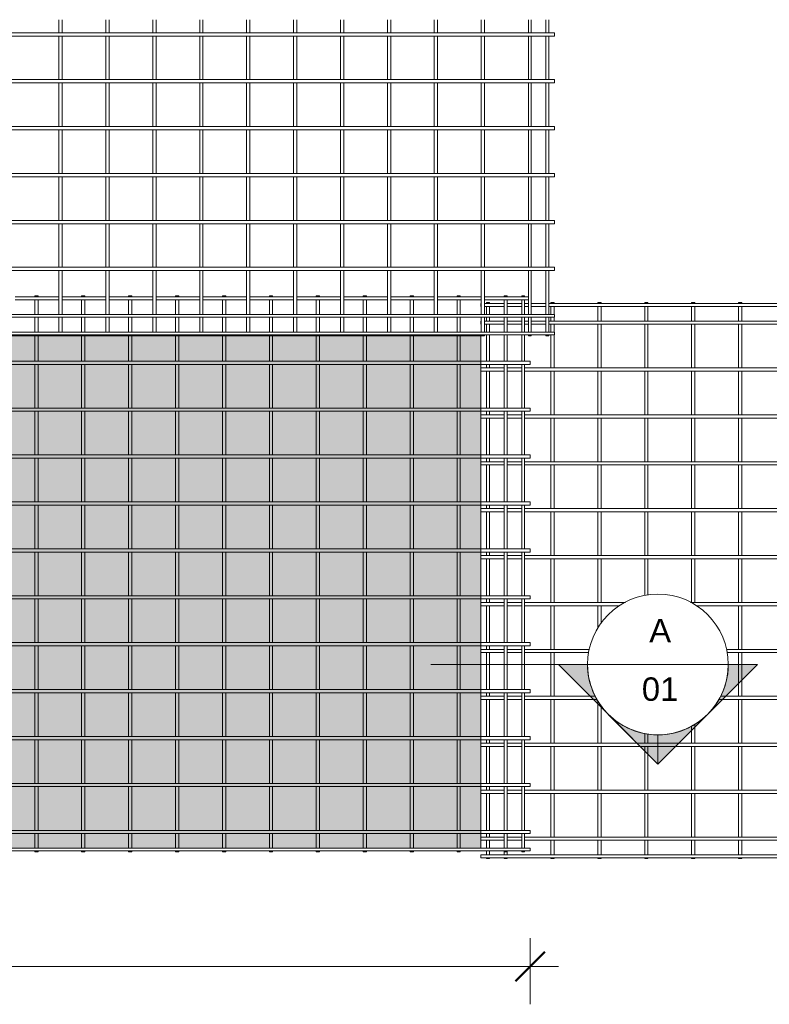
# Model space of a CAD drawing. Header units: millimetres. Extents: x -1324 to 8754, y -849 to 3349.
# Tile 3 of 4: x 3715 to 6910, y -849 to 3349. Entities that reach past the tile are written whole.
import ezdxf

# ---------------------------------------------------------------- set-up
doc = ezdxf.new("R2010")
doc.units = ezdxf.units.MM
for name, color, linetype, lineweight in [('A-ANNO-DIMS', 211, 'Continuous', 9), ('A-ANNO-DIMS-50', 211, 'Continuous', 9), ('A-DETL-GENF', 92, 'Continuous', 18), ('A-DETL-THIN', 151, 'Continuous', 18), ('A-GENM', 13, 'Continuous', 18), ('G-ANNO-SYMB', 111, 'Continuous', 9)]:
    doc.layers.add(name, color=color, linetype=linetype, lineweight=lineweight)
doc.styles.add('Arial', font='arial.ttf', dxfattribs={"height": 100})
doc.styles.add('TechnicBold', font='techb___.ttf', dxfattribs={"height": 100})
doc.dimstyles.new('Technic_-_DiagonalSlash', dxfattribs={"dimscale": 304.8, "dimtxt": 134.269535, "dimasz": 0.410105, "dimexe": 0.393701, "dimexo": 0.82021, "dimgap": 0.287073, "dimtad": 1, "dimdec": 0, "dimzin": 0, "dimdsep": 46, "dimtxsty": 'TechnicBold', "dimblk1": 'OBLIQUE', "dimblk2": 'OBLIQUE', "dimsah": 1, "dimcen": 0.09, "dimdle": 0.393701, "dimazin": 0, "dimtfac": 1, "dimtdec": 4, "dimtix": 1, "dimtmove": 0, "dimatfit": 3, "dimfxl": 1, "dimtvp": 1, "dimtfill": 1, "dimtolj": 1, "dimtzin": 0, "dimarcsym": 2})

# ---------------------------------------------------------------- blocks, each defined once
blk = doc.blocks.new('United Steel ML72 Double Mesh - United Steel ML72 Double Mesh-287847-Level 1')
at = {"layer": 'A-GENM'}
for p, q in [((-652, 0), (-652, -3.9)), ((-638, 0), (-652, 0)), ((-638, -3.9), (-638, 0)), ((-452, 0), (-452, -3.9)), ((-438, 0), (-452, 0)), ((-438, -3.9), (-438, 0)), ((-252, 0), (-252, -3.9)), ((-238, 0), (-252, 0)), ((-238, -3.9), (-238, 0)), ((-52, 0), (-52, -3.9)), ((-38, 0), (-52, 0)), ((-38, -3.9), (-38, 0)), ((148, 0), (148, -3.9)), ((162, 0), (148, 0)), ((162, -3.9), (162, 0)), ((348, 0), (348, -3.9)), ((362, 0), (348, 0)), ((362, -3.9), (362, 0)), ((548, 0), (548, -3.9)), ((562, 0), (548, 0)), ((562, -3.9), (562, 0)), ((748, 0), (748, -3.9)), ((762, 0), (748, 0)), ((762, -3.9), (762, 0)), ((948, 0), (948, -3.9)), ((962, 0), (948, 0)), ((962, -3.9), (962, 0)), ((1148, 0), (1148, -3.9)), ((1162, 0), (1148, 0)), ((1162, -3.9), (1162, 0)), ((-548.8, -3.9), (-734.8, -3.9)), ((-734.8, -16.1), (-548.8, -16.1)), ((-652, -16.1), (-652, -78.9)), ((-638, -78.9), (-638, -16.1)), ((-348.8, -3.9), (-534.8, -3.9)), ((-534.8, -16.1), (-348.8, -16.1)), ((-452, -16.1), (-452, -78.9)), ((-438, -78.9), (-438, -16.1)), ((-148.8, -3.9), (-334.8, -3.9)), ((-334.8, -16.1), (-148.8, -16.1)), ((-252, -16.1), (-252, -78.9)), ((-238, -78.9), (-238, -16.1)), ((51.2, -3.9), (-134.8, -3.9)), ((-134.8, -16.1), (51.2, -16.1)), ((-52, -16.1), (-52, -78.9)), ((-38, -78.9), (-38, -16.1)), ((251.2, -3.9), (65.2, -3.9)), ((65.2, -16.1), (251.2, -16.1)), ((148, -16.1), (148, -78.9)), ((162, -78.9), (162, -16.1)), ((451.2, -3.9), (265.2, -3.9)), ((265.2, -16.1), (451.2, -16.1)), ((348, -16.1), (348, -78.9)), ((362, -78.9), (362, -16.1)), ((651.2, -3.9), (465.2, -3.9)), ((465.2, -16.1), (651.2, -16.1)), ((548, -16.1), (548, -78.9)), ((562, -78.9), (562, -16.1)), ((851.2, -3.9), (665.2, -3.9)), ((665.2, -16.1), (851.2, -16.1)), ((748, -16.1), (748, -78.9)), ((762, -78.9), (762, -16.1)), ((1051.2, -3.9), (865.2, -3.9)), ((865.2, -16.1), (1051.2, -16.1)), ((948, -16.1), (948, -78.9)), ((962, -78.9), (962, -16.1)), ((1251.2, -3.9), (1065.2, -3.9)), ((1065.2, -16.1), (1251.2, -16.1)), ((1148, -16.1), (1148, -78.9)), ((1162, -78.9), (1162, -16.1)), ((1452.1, -3.9), (1265.2, -3.9)), ((1265.2, -16.1), (1452.1, -16.1)), ((1348.9, 0), (1348.9, -3.9)), ((1361.1, 0), (1348.9, 0)), ((1348.9, -16.1), (1348.9, -78.9)), ((1361.1, -3.9), (1361.1, 0)), ((1361.1, -78.9), (1361.1, -16.1)), ((1423.9, 0), (1423.9, -3.9)), ((1436.1, 0), (1423.9, 0)), ((1423.9, -16.1), (1423.9, -78.9)), ((1436.1, -3.9), (1436.1, 0)), ((1436.1, -78.9), (1436.1, -16.1)), ((-548.8, -78.9), (-734.8, -78.9)), ((-348.8, -78.9), (-534.8, -78.9)), ((-148.8, -78.9), (-334.8, -78.9)), ((51.2, -78.9), (-134.8, -78.9)), ((251.2, -78.9), (65.2, -78.9)), ((451.2, -78.9), (265.2, -78.9)), ((651.2, -78.9), (465.2, -78.9)), ((851.2, -78.9), (665.2, -78.9)), ((1051.2, -78.9), (865.2, -78.9)), ((1251.2, -78.9), (1065.2, -78.9)), ((1452.1, -78.9), (1265.2, -78.9)), ((-652, -91.2), (-652, -154)), ((-638, -154), (-638, -91.2)), ((-452, -91.2), (-452, -154)), ((-438, -154), (-438, -91.2)), ((-252, -91.2), (-252, -154)), ((-238, -154), (-238, -91.2)), ((-52, -91.2), (-52, -154)), ((-38, -154), (-38, -91.2)), ((148, -91.2), (148, -154)), ((162, -154), (162, -91.2)), ((348, -91.2), (348, -154)), ((362, -154), (362, -91.2)), ((548, -91.2), (548, -154)), ((562, -154), (562, -91.2)), ((748, -91.2), (748, -154)), ((762, -154), (762, -91.2)), ((948, -91.2), (948, -154)), ((962, -154), (962, -91.2)), ((1148, -91.2), (1148, -154)), ((1162, -154), (1162, -91.2)), ((1348.9, -91.2), (1348.9, -154)), ((1361.1, -154), (1361.1, -91.2)), ((1423.9, -91.2), (1423.9, -154)), ((1436.1, -154), (1436.1, -91.2)), ((-652, -166.2), (-652, -170.1)), ((-638, -170.1), (-638, -166.2)), ((-452, -166.2), (-452, -170.1)), ((-438, -170.1), (-438, -166.2)), ((-252, -166.2), (-252, -170.1)), ((-238, -170.1), (-238, -166.2)), ((-52, -166.2), (-52, -170.1)), ((-38, -170.1), (-38, -166.2)), ((148, -166.2), (148, -170.1)), ((162, -170.1), (162, -166.2)), ((348, -166.2), (348, -170.1)), ((362, -170.1), (362, -166.2)), ((548, -166.2), (548, -170.1)), ((562, -170.1), (562, -166.2)), ((748, -166.2), (748, -170.1)), ((762, -170.1), (762, -166.2)), ((948, -166.2), (948, -170.1)), ((962, -170.1), (962, -166.2)), ((1148, -166.2), (1148, -170.1)), ((1162, -170.1), (1162, -166.2)), ((1348.9, -166.2), (1348.9, -278)), ((1361.1, -278), (1361.1, -166.2)), ((1423.9, -166.2), (1423.9, -278)), ((1436.1, -278), (1436.1, -166.2)), ((-652, -170.1), (-652, -278)), ((-638, -278), (-638, -170.1)), ((-452, -170.1), (-452, -278)), ((-438, -278), (-438, -170.1)), ((-252, -170.1), (-252, -278)), ((-238, -278), (-238, -170.1)), ((-52, -170.1), (-52, -278)), ((-38, -278), (-38, -170.1)), ((148, -170.1), (148, -278)), ((162, -278), (162, -170.1)), ((348, -170.1), (348, -278)), ((362, -278), (362, -170.1)), ((548, -170.1), (548, -278)), ((562, -278), (562, -170.1)), ((748, -170.1), (748, -278)), ((762, -278), (762, -170.1)), ((948, -170.1), (948, -278)), ((962, -278), (962, -170.1)), ((1148, -170.1), (1148, -278)), ((1162, -278), (1162, -170.1)), ((1250, -278), (-4934.9, -278)), ((-4934.9, -292), (1250, -292)), ((-652, -292), (-652, -478)), ((-638, -478), (-638, -292)), ((-452, -292), (-452, -478)), ((-438, -478), (-438, -292)), ((-252, -292), (-252, -478)), ((-238, -478), (-238, -292)), ((-52, -292), (-52, -478)), ((-38, -478), (-38, -292)), ((148, -292), (148, -478)), ((162, -478), (162, -292)), ((348, -292), (348, -478)), ((362, -478), (362, -292)), ((548, -292), (548, -478)), ((562, -478), (562, -292)), ((748, -292), (748, -478)), ((762, -478), (762, -292)), ((948, -292), (948, -478)), ((962, -478), (962, -292)), ((1148, -292), (1148, -478)), ((1162, -478), (1162, -292)), ((1460, -278), (1250, -278)), ((1250, -292), (1460, -292)), ((1348.9, -292), (1348.9, -478)), ((1361.1, -478), (1361.1, -292)), ((1423.9, -292), (1423.9, -478)), ((1436.1, -478), (1436.1, -292)), ((1460, -292), (1460, -278)), ((1250, -478), (-4934.9, -478)), ((-4934.9, -492), (1250, -492)), ((-652, -492), (-652, -678)), ((-638, -678), (-638, -492)), ((-452, -492), (-452, -678)), ((-438, -678), (-438, -492)), ((-252, -492), (-252, -678)), ((-238, -678), (-238, -492)), ((-52, -492), (-52, -678)), ((-38, -678), (-38, -492)), ((148, -492), (148, -678)), ((162, -678), (162, -492)), ((348, -492), (348, -678)), ((362, -678), (362, -492)), ((548, -492), (548, -678)), ((562, -678), (562, -492)), ((748, -492), (748, -678)), ((762, -678), (762, -492)), ((948, -492), (948, -678)), ((962, -678), (962, -492)), ((1148, -492), (1148, -678)), ((1162, -678), (1162, -492)), ((1460, -478), (1250, -478)), ((1250, -492), (1460, -492)), ((1348.9, -492), (1348.9, -678)), ((1361.1, -678), (1361.1, -492)), ((1423.9, -492), (1423.9, -678)), ((1436.1, -678), (1436.1, -492)), ((1460, -492), (1460, -478)), ((1250, -678), (-4934.9, -678)), ((-4934.9, -692), (1250, -692)), ((-652, -692), (-652, -878)), ((-638, -878), (-638, -692)), ((-452, -692), (-452, -878)), ((-438, -878), (-438, -692)), ((-252, -692), (-252, -878)), ((-238, -878), (-238, -692)), ((-52, -692), (-52, -878)), ((-38, -878), (-38, -692)), ((148, -692), (148, -878)), ((162, -878), (162, -692)), ((348, -692), (348, -878)), ((362, -878), (362, -692)), ((548, -692), (548, -878)), ((562, -878), (562, -692)), ((748, -692), (748, -878)), ((762, -878), (762, -692)), ((948, -692), (948, -878)), ((962, -878), (962, -692)), ((1148, -692), (1148, -878)), ((1162, -878), (1162, -692)), ((1460, -678), (1250, -678)), ((1250, -692), (1460, -692)), ((1348.9, -692), (1348.9, -878)), ((1361.1, -877.5), (1361.1, -692)), ((1423.9, -692), (1423.9, -878)), ((1436.1, -878), (1436.1, -692)), ((1460, -692), (1460, -678)), ((1250, -878), (-4934.9, -878)), ((1460, -878), (1250, -878)), ((1460, -892), (1460, -878)), ((-4934.9, -892), (1250, -892)), ((-652, -892), (-652, -1078)), ((-638, -1078), (-638, -892)), ((-452, -892), (-452, -1078)), ((-438, -1078), (-438, -892)), ((-252, -892), (-252, -1078)), ((-238, -1078), (-238, -892)), ((-52, -892), (-52, -1078)), ((-38, -1078), (-38, -892)), ((148, -892), (148, -1078)), ((162, -1078), (162, -892)), ((348, -892), (348, -1078)), ((362, -1078), (362, -892)), ((548, -892), (548, -1078)), ((562, -1078), (562, -892)), ((748, -892), (748, -1078)), ((762, -1078), (762, -892)), ((948, -892), (948, -1078)), ((962, -1078), (962, -892)), ((1148, -892), (1148, -1078)), ((1162, -1078), (1162, -892)), ((1250, -892), (1460, -892)), ((1348.9, -892), (1348.9, -1078)), ((1361.1, -1078), (1361.1, -892)), ((1423.9, -892), (1423.9, -1078)), ((1436.1, -1078), (1436.1, -892)), ((1250, -1078), (-4934.9, -1078)), ((1460, -1078), (1250, -1078)), ((1460, -1092), (1460, -1078)), ((-4934.9, -1092), (1250, -1092)), ((-652, -1092), (-652, -1278)), ((-638, -1278), (-638, -1092)), ((-452, -1092), (-452, -1278)), ((-438, -1278), (-438, -1092)), ((-252, -1092), (-252, -1278)), ((-238, -1278), (-238, -1092)), ((-52, -1092), (-52, -1278)), ((-38, -1278), (-38, -1092)), ((148, -1092), (148, -1278)), ((162, -1278), (162, -1092)), ((348, -1092), (348, -1278)), ((362, -1278), (362, -1092)), ((548, -1092), (548, -1278)), ((562, -1278), (562, -1092)), ((748, -1092), (748, -1278)), ((762, -1278), (762, -1092)), ((948, -1092), (948, -1278)), ((962, -1278), (962, -1092)), ((1148, -1092), (1148, -1278)), ((1162, -1278), (1162, -1092)), ((1250, -1092), (1460, -1092)), ((1348.9, -1092), (1348.9, -1278)), ((1361.1, -1278), (1361.1, -1092)), ((1423.9, -1092), (1423.9, -1278)), ((1436.1, -1278), (1436.1, -1092)), ((1250, -1278), (-4934.9, -1278)), ((-4934.9, -1292), (1250, -1292)), ((-652, -1292), (-652, -1478)), ((-638, -1478), (-638, -1292)), ((-452, -1292), (-452, -1478)), ((-438, -1478), (-438, -1292)), ((-252, -1292), (-252, -1478)), ((-238, -1478), (-238, -1292)), ((-52, -1292), (-52, -1478)), ((-38, -1478), (-38, -1292)), ((148, -1292), (148, -1478)), ((162, -1478), (162, -1292)), ((348, -1292), (348, -1478)), ((362, -1478), (362, -1292)), ((548, -1292), (548, -1478)), ((562, -1478), (562, -1292)), ((748, -1292), (748, -1478)), ((762, -1478), (762, -1292)), ((948, -1292), (948, -1478)), ((962, -1478), (962, -1292)), ((1148, -1292), (1148, -1478)), ((1162, -1478), (1162, -1292)), ((1460, -1278), (1250, -1278)), ((1250, -1292), (1460, -1292)), ((1348.9, -1292), (1348.9, -1478)), ((1361.1, -1478), (1361.1, -1292)), ((1423.9, -1292), (1423.9, -1478)), ((1436.1, -1478), (1436.1, -1292)), ((1460, -1292), (1460, -1278)), ((1250, -1478), (-4934.9, -1478)), ((-4934.9, -1492), (1250, -1492)), ((-652, -1492), (-652, -1678)), ((-638, -1678), (-638, -1492)), ((-452, -1492), (-452, -1678)), ((-438, -1678), (-438, -1492)), ((-252, -1492), (-252, -1678)), ((-238, -1678), (-238, -1492)), ((-52, -1492), (-52, -1678)), ((-38, -1678), (-38, -1492)), ((148, -1492), (148, -1678)), ((162, -1678), (162, -1492)), ((348, -1492), (348, -1678)), ((362, -1678), (362, -1492)), ((548, -1492), (548, -1678)), ((562, -1678), (562, -1492)), ((748, -1492), (748, -1678)), ((762, -1678), (762, -1492)), ((948, -1492), (948, -1678)), ((962, -1678), (962, -1492)), ((1148, -1492), (1148, -1678)), ((1162, -1678), (1162, -1492)), ((1460, -1478), (1250, -1478)), ((1250, -1492), (1460, -1492)), ((1348.9, -1492), (1348.9, -1678)), ((1361.1, -1678), (1361.1, -1492)), ((1423.9, -1492), (1423.9, -1678)), ((1436.1, -1678), (1436.1, -1492)), ((1460, -1492), (1460, -1478)), ((1250, -1678), (-4934.9, -1678)), ((1460, -1678), (1250, -1678)), ((1460, -1692), (1460, -1678)), ((-4934.9, -1692), (1250, -1692)), ((-652, -1692), (-652, -1878)), ((-638, -1878), (-638, -1692)), ((-452, -1692), (-452, -1878)), ((-438, -1878), (-438, -1692)), ((-252, -1692), (-252, -1878)), ((-238, -1878), (-238, -1692)), ((-52, -1692), (-52, -1878)), ((-38, -1878), (-38, -1692)), ((148, -1692), (148, -1878)), ((162, -1878), (162, -1692)), ((348, -1692), (348, -1878)), ((362, -1878), (362, -1692)), ((548, -1692), (548, -1878)), ((562, -1878), (562, -1692)), ((748, -1692), (748, -1878)), ((762, -1878), (762, -1692)), ((948, -1692), (948, -1878)), ((962, -1878), (962, -1692)), ((1148, -1692), (1148, -1878)), ((1162, -1878), (1162, -1692)), ((1250, -1692), (1460, -1692)), ((1348.9, -1692), (1348.9, -1878)), ((1361.1, -1878), (1361.1, -1692)), ((1423.9, -1692), (1423.9, -1878)), ((1436.1, -1878), (1436.1, -1692)), ((1250, -1878), (-4934.9, -1878)), ((1460, -1878), (1250, -1878)), ((1460, -1892), (1460, -1878)), ((-4934.9, -1892), (1250, -1892)), ((-652, -1892), (-652, -2078)), ((-638, -2078), (-638, -1892)), ((-452, -1892), (-452, -2078)), ((-438, -2078), (-438, -1892)), ((-252, -1892), (-252, -2078)), ((-238, -2078), (-238, -1892)), ((-52, -1892), (-52, -2078)), ((-38, -2078), (-38, -1892)), ((148, -1892), (148, -2078)), ((162, -2078), (162, -1892)), ((348, -1892), (348, -2078)), ((362, -2078), (362, -1892)), ((548, -1892), (548, -2078)), ((562, -2078), (562, -1892)), ((748, -1892), (748, -2078)), ((762, -2078), (762, -1892)), ((948, -1892), (948, -2078)), ((962, -2078), (962, -1892)), ((1148, -1892), (1148, -2078)), ((1162, -2078), (1162, -1892)), ((1250, -1892), (1460, -1892)), ((1348.9, -1892), (1348.9, -2078)), ((1361.1, -2078), (1361.1, -1892)), ((1423.9, -1892), (1423.9, -2078)), ((1436.1, -2078), (1436.1, -1892)), ((1250, -2078), (-4934.9, -2078)), ((-4934.9, -2092), (1250, -2092)), ((-652, -2092), (-652, -2278.9)), ((-638, -2278.9), (-638, -2092)), ((-452, -2092), (-452, -2278.9)), ((-438, -2278.9), (-438, -2092)), ((-252, -2092), (-252, -2278.9)), ((-238, -2278.9), (-238, -2092)), ((-52, -2092), (-52, -2278.9)), ((-38, -2278.9), (-38, -2092)), ((148, -2092), (148, -2278.9)), ((162, -2278.9), (162, -2092)), ((348, -2092), (348, -2278.9)), ((362, -2278.9), (362, -2092)), ((548, -2092), (548, -2278.9)), ((562, -2278.9), (562, -2092)), ((748, -2092), (748, -2278.9)), ((762, -2278.9), (762, -2092)), ((948, -2092), (948, -2278.9)), ((962, -2278.9), (962, -2092)), ((1148, -2092), (1148, -2278.9)), ((1162, -2278.9), (1162, -2092)), ((1460, -2078), (1250, -2078)), ((1250, -2092), (1460, -2092)), ((1348.9, -2092), (1348.9, -2278.9)), ((1361.1, -2278.9), (1361.1, -2092)), ((1423.9, -2092), (1423.9, -2278.9)), ((1436.1, -2278.9), (1436.1, -2092)), ((1460, -2092), (1460, -2078)), ((1250, -2278.9), (-4934.9, -2278.9)), ((-4934.9, -2291.1), (1250, -2291.1)), ((-652, -2291.1), (-652, -2353.7)), ((-638, -2353.7), (-638, -2291.1)), ((-452, -2291.1), (-452, -2353.7)), ((-438, -2353.7), (-438, -2291.1)), ((-252, -2291.1), (-252, -2353.7)), ((-238, -2353.7), (-238, -2291.1)), ((-52, -2291.1), (-52, -2353.7)), ((-38, -2353.7), (-38, -2291.1)), ((148, -2291.1), (148, -2353.7)), ((162, -2353.7), (162, -2291.1)), ((348, -2291.1), (348, -2353.7)), ((362, -2353.7), (362, -2291.1)), ((548, -2291.1), (548, -2353.7)), ((562, -2353.7), (562, -2291.1)), ((748, -2291.1), (748, -2353.7)), ((762, -2353.7), (762, -2291.1)), ((948, -2291.1), (948, -2353.7)), ((962, -2353.7), (962, -2291.1)), ((1148, -2291.1), (1148, -2353.7)), ((1162, -2353.7), (1162, -2291.1)), ((1460, -2278.9), (1250, -2278.9)), ((1250, -2291.1), (1460, -2291.1)), ((1348.9, -2291.1), (1348.9, -2353.9)), ((1361.1, -2353.9), (1361.1, -2291.1)), ((1423.9, -2291.1), (1423.9, -2353.9)), ((1436.1, -2353.9), (1436.1, -2291.1)), ((1460, -2291.1), (1460, -2278.9)), ((1460, -2353.9), (-4950, -2353.9)), ((-4950, -2366.1), (1460, -2366.1)), ((-652, -2366.1), (-652, -2370)), ((-652, -2370), (-638, -2370)), ((-638, -2370), (-638, -2366.1)), ((-452, -2366.1), (-452, -2370)), ((-452, -2370), (-438, -2370)), ((-438, -2370), (-438, -2366.1)), ((-252, -2366.1), (-252, -2370)), ((-252, -2370), (-238, -2370)), ((-238, -2370), (-238, -2366.1)), ((-52, -2366.1), (-52, -2370)), ((-52, -2370), (-38, -2370)), ((-38, -2370), (-38, -2366.1)), ((148, -2366.1), (148, -2370)), ((148, -2370), (162, -2370)), ((162, -2370), (162, -2366.1)), ((348, -2366.1), (348, -2370)), ((348, -2370), (362, -2370)), ((362, -2370), (362, -2366.1)), ((548, -2366.1), (548, -2370)), ((548, -2370), (562, -2370)), ((562, -2370), (562, -2366.1)), ((748, -2366.1), (748, -2370)), ((748, -2370), (762, -2370)), ((762, -2370), (762, -2366.1)), ((948, -2366.1), (948, -2370)), ((948, -2370), (962, -2370)), ((962, -2370), (962, -2366.1)), ((1148, -2366.1), (1148, -2370)), ((1148, -2370), (1162, -2370)), ((1162, -2370), (1162, -2366.1)), ((1348.9, -2366.1), (1348.9, -2370)), ((1348.9, -2370), (1361.1, -2370)), ((1361.1, -2370), (1361.1, -2366.1)), ((1423.9, -2366.1), (1423.9, -2370)), ((1423.9, -2370), (1436.1, -2370)), ((1436.1, -2370), (1436.1, -2366.1)), ((1460, -2366.1), (1460, -2353.9))]:
    blk.add_line(p, q, dxfattribs=at)
blk = doc.blocks.new('United Steel ML72 Double Mesh - United Steel ML72 Double Mesh-V1-Level 1')
at = {"layer": 'A-GENM'}
for p, q in [((-652, -1022.4), (-652, -1078)), ((-638, -1078), (-638, -1022.4)), ((-452, -1022.4), (-452, -1078)), ((-438, -1078), (-438, -1022.4)), ((-252, -1022.4), (-252, -1078)), ((-238, -1078), (-238, -1022.4)), ((-52, -1022.4), (-52, -1078)), ((-38, -1078), (-38, -1022.4)), ((148, -1022.4), (148, -1078)), ((162, -1078), (162, -1022.4)), ((348, -1022.4), (348, -1078)), ((362, -1078), (362, -1022.4)), ((548, -1022.4), (548, -1078)), ((562, -1078), (562, -1022.4)), ((748, -1022.4), (748, -1078)), ((762, -1078), (762, -1022.4)), ((948, -1022.4), (948, -1078)), ((962, -1078), (962, -1022.4)), ((1148, -1022.4), (1148, -1078)), ((1162, -1078), (1162, -1022.4)), ((1348.9, -1022.4), (1348.9, -1078)), ((1361.1, -1078), (1361.1, -1022.4)), ((1423.9, -1022.4), (1423.9, -1078)), ((1436.1, -1078), (1436.1, -1022.4)), ((1460, -1078), (-4950, -1078)), ((1460, -1092), (1460, -1078)), ((-4950, -1092), (1460, -1092)), ((-652, -1092), (-652, -1278)), ((-638, -1278), (-638, -1092)), ((-452, -1092), (-452, -1278)), ((-438, -1278), (-438, -1092)), ((-252, -1092), (-252, -1278)), ((-238, -1278), (-238, -1092)), ((-52, -1092), (-52, -1278)), ((-38, -1278), (-38, -1092)), ((148, -1092), (148, -1278)), ((162, -1278), (162, -1092)), ((348, -1092), (348, -1278)), ((362, -1278), (362, -1092)), ((548, -1092), (548, -1278)), ((562, -1278), (562, -1092)), ((748, -1092), (748, -1278)), ((762, -1278), (762, -1092)), ((948, -1092), (948, -1278)), ((962, -1278), (962, -1092)), ((1148, -1092), (1148, -1278)), ((1162, -1278), (1162, -1092)), ((1348.9, -1092), (1348.9, -1278)), ((1361.1, -1278), (1361.1, -1092)), ((1423.9, -1092), (1423.9, -1278)), ((1436.1, -1278), (1436.1, -1092)), ((1460, -1278), (-1929.3, -1278)), ((-1883.2, -1292), (1460, -1292)), ((-652, -1292), (-652, -1478)), ((-638, -1478), (-638, -1292)), ((-452, -1292), (-452, -1478)), ((-438, -1478), (-438, -1292)), ((-252, -1292), (-252, -1478)), ((-238, -1478), (-238, -1292)), ((-52, -1292), (-52, -1478)), ((-38, -1478), (-38, -1292)), ((148, -1292), (148, -1478)), ((162, -1478), (162, -1292)), ((348, -1292), (348, -1478)), ((362, -1478), (362, -1292)), ((548, -1292), (548, -1478)), ((562, -1478), (562, -1292)), ((748, -1292), (748, -1478)), ((762, -1478), (762, -1292)), ((948, -1292), (948, -1478)), ((962, -1478), (962, -1292)), ((1148, -1292), (1148, -1478)), ((1162, -1478), (1162, -1292)), ((1348.9, -1292), (1348.9, -1478)), ((1361.1, -1478), (1361.1, -1292)), ((1423.9, -1292), (1423.9, -1478)), ((1436.1, -1478), (1436.1, -1292)), ((1460, -1292), (1460, -1278)), ((1460, -1478), (-1708.8, -1478)), ((-1704.6, -1492), (1460, -1492)), ((-652, -1492), (-652, -1678)), ((-638, -1678), (-638, -1492)), ((-452, -1492), (-452, -1678)), ((-438, -1678), (-438, -1492)), ((-252, -1492), (-252, -1678)), ((-238, -1678), (-238, -1492)), ((-52, -1492), (-52, -1678)), ((-38, -1678), (-38, -1492)), ((148, -1492), (148, -1678)), ((162, -1678), (162, -1492)), ((348, -1492), (348, -1678)), ((362, -1678), (362, -1492)), ((548, -1492), (548, -1678)), ((562, -1678), (562, -1492)), ((748, -1492), (748, -1678)), ((762, -1678), (762, -1492)), ((948, -1492), (948, -1678)), ((962, -1678), (962, -1492)), ((1148, -1492), (1148, -1678)), ((1162, -1678), (1162, -1492)), ((1348.9, -1492), (1348.9, -1678)), ((1361.1, -1678), (1361.1, -1492)), ((1423.9, -1492), (1423.9, -1678)), ((1436.1, -1678), (1436.1, -1492)), ((1460, -1492), (1460, -1478)), ((1460, -1678), (-1713.2, -1678)), ((1460, -1692), (1460, -1678)), ((-1719, -1692), (1460, -1692)), ((-652, -1692), (-652, -1878)), ((-638, -1878), (-638, -1692)), ((-452, -1692), (-452, -1878)), ((-438, -1878), (-438, -1692)), ((-252, -1692), (-252, -1878)), ((-238, -1878), (-238, -1692)), ((-52, -1692), (-52, -1878)), ((-38, -1878), (-38, -1692)), ((148, -1692), (148, -1878)), ((162, -1878), (162, -1692)), ((348, -1692), (348, -1878)), ((362, -1878), (362, -1692)), ((548, -1692), (548, -1878)), ((562, -1878), (562, -1692)), ((748, -1692), (748, -1878)), ((762, -1878), (762, -1692)), ((948, -1692), (948, -1878)), ((962, -1878), (962, -1692)), ((1148, -1692), (1148, -1878)), ((1162, -1878), (1162, -1692)), ((1348.9, -1692), (1348.9, -1878)), ((1361.1, -1878), (1361.1, -1692)), ((1423.9, -1692), (1423.9, -1878)), ((1436.1, -1878), (1436.1, -1692)), ((1460, -1878), (-4950, -1878)), ((1460, -1892), (1460, -1878)), ((-4950, -1892), (1460, -1892)), ((-652, -1892), (-652, -2078)), ((-638, -2078), (-638, -1892)), ((-452, -1892), (-452, -2078)), ((-438, -2078), (-438, -1892)), ((-252, -1892), (-252, -2078)), ((-238, -2078), (-238, -1892)), ((-52, -1892), (-52, -2078)), ((-38, -2078), (-38, -1892)), ((148, -1892), (148, -2078)), ((162, -2078), (162, -1892)), ((348, -1892), (348, -2078)), ((362, -2078), (362, -1892)), ((548, -1892), (548, -2078)), ((562, -2078), (562, -1892)), ((748, -1892), (748, -2078)), ((762, -2078), (762, -1892)), ((948, -1892), (948, -2078)), ((962, -2078), (962, -1892)), ((1148, -1892), (1148, -2078)), ((1162, -2078), (1162, -1892)), ((1348.9, -1892), (1348.9, -2078)), ((1361.1, -2078), (1361.1, -1892)), ((1423.9, -1892), (1423.9, -2078)), ((1436.1, -2078), (1436.1, -1892)), ((1460, -2078), (-4950, -2078)), ((-4950, -2092), (1460, -2092)), ((-652, -2092), (-652, -2278.9)), ((-638, -2278.9), (-638, -2092)), ((-452, -2092), (-452, -2278.9)), ((-438, -2278.9), (-438, -2092)), ((-252, -2092), (-252, -2278.9)), ((-238, -2278.9), (-238, -2092)), ((-52, -2092), (-52, -2278.9)), ((-38, -2278.9), (-38, -2092)), ((148, -2092), (148, -2278.9)), ((162, -2278.9), (162, -2092)), ((348, -2092), (348, -2278.9)), ((362, -2278.9), (362, -2092)), ((548, -2092), (548, -2278.9)), ((562, -2278.9), (562, -2092)), ((748, -2092), (748, -2278.9)), ((762, -2278.9), (762, -2092)), ((948, -2092), (948, -2278.9)), ((962, -2278.9), (962, -2092)), ((1148, -2092), (1148, -2278.9)), ((1162, -2278.9), (1162, -2092)), ((1348.9, -2092), (1348.9, -2278.9)), ((1361.1, -2278.9), (1361.1, -2092)), ((1423.9, -2092), (1423.9, -2278.9)), ((1436.1, -2278.9), (1436.1, -2092)), ((1460, -2092), (1460, -2078)), ((1460, -2278.9), (-4950, -2278.9)), ((-4950, -2291.1), (1460, -2291.1)), ((-652, -2291.1), (-652, -2353.9)), ((-638, -2353.9), (-638, -2291.1)), ((-452, -2291.1), (-452, -2353.9)), ((-438, -2353.9), (-438, -2291.1)), ((-252, -2291.1), (-252, -2353.9)), ((-238, -2353.9), (-238, -2291.1)), ((-52, -2291.1), (-52, -2353.9)), ((-38, -2353.9), (-38, -2291.1)), ((148, -2291.1), (148, -2353.9)), ((162, -2353.9), (162, -2291.1)), ((348, -2291.1), (348, -2353.9)), ((362, -2353.9), (362, -2291.1)), ((548, -2291.1), (548, -2353.9)), ((562, -2353.9), (562, -2291.1)), ((748, -2291.1), (748, -2353.9)), ((762, -2353.9), (762, -2291.1)), ((948, -2291.1), (948, -2353.9)), ((962, -2353.9), (962, -2291.1)), ((1148, -2291.1), (1148, -2353.9)), ((1162, -2353.9), (1162, -2291.1)), ((1348.9, -2291.1), (1348.9, -2353.9)), ((1361.1, -2353.9), (1361.1, -2291.1)), ((1423.9, -2291.1), (1423.9, -2353.9)), ((1436.1, -2353.9), (1436.1, -2291.1)), ((1460, -2291.1), (1460, -2278.9)), ((1460, -2353.9), (-4950, -2353.9)), ((-4950, -2366.1), (1460, -2366.1)), ((-652, -2366.1), (-652, -2370)), ((-652, -2370), (-638, -2370)), ((-638, -2370), (-638, -2366.1)), ((-452, -2366.1), (-452, -2370)), ((-452, -2370), (-438, -2370)), ((-438, -2370), (-438, -2366.1)), ((-252, -2366.1), (-252, -2370)), ((-252, -2370), (-238, -2370)), ((-238, -2370), (-238, -2366.1)), ((-52, -2366.1), (-52, -2370)), ((-52, -2370), (-38, -2370)), ((-38, -2370), (-38, -2366.1)), ((148, -2366.1), (148, -2370)), ((148, -2370), (162, -2370)), ((162, -2370), (162, -2366.1)), ((348, -2366.1), (348, -2370)), ((348, -2370), (362, -2370)), ((362, -2370), (362, -2366.1)), ((548, -2366.1), (548, -2370)), ((548, -2370), (562, -2370)), ((562, -2370), (562, -2366.1)), ((748, -2366.1), (748, -2370)), ((748, -2370), (762, -2370)), ((762, -2370), (762, -2366.1)), ((948, -2366.1), (948, -2370)), ((948, -2370), (962, -2370)), ((962, -2370), (962, -2366.1)), ((1148, -2366.1), (1148, -2370)), ((1148, -2370), (1162, -2370)), ((1162, -2370), (1162, -2366.1)), ((1348.9, -2366.1), (1348.9, -2370)), ((1348.9, -2370), (1361.1, -2370)), ((1361.1, -2370), (1361.1, -2366.1)), ((1423.9, -2366.1), (1423.9, -2370)), ((1423.9, -2370), (1436.1, -2370)), ((1436.1, -2370), (1436.1, -2366.1)), ((1460, -2366.1), (1460, -2353.9))]:
    blk.add_line(p, q, dxfattribs=at)
blk = doc.blocks.new('United Steel ML72 Double Mesh - United Steel ML72 Double Mesh-V2-Level 1')
at = {"layer": 'A-GENM'}
for p, q in [((-4926.1, 0), (-4926.1, -3.9)), ((-4913.9, 0), (-4926.1, 0)), ((-4913.9, -3.9), (-4913.9, 0)), ((-4652, 0), (-4652, -3.9)), ((-4638, 0), (-4652, 0)), ((-4638, -3.9), (-4638, 0)), ((-4452, 0), (-4452, -3.9)), ((-4438, 0), (-4452, 0)), ((-4438, -3.9), (-4438, 0)), ((-4252, 0), (-4252, -3.9)), ((-4238, 0), (-4252, 0)), ((-4238, -3.9), (-4238, 0)), ((-4052, 0), (-4052, -3.9)), ((-4038, 0), (-4052, 0)), ((-4038, -3.9), (-4038, 0)), ((-3852, 0), (-3852, -3.9)), ((-3838, 0), (-3852, 0)), ((-3838, -3.9), (-3838, 0)), ((-3652, 0), (-3652, -3.9)), ((-3638, 0), (-3652, 0)), ((-3638, -3.9), (-3638, 0)), ((-3452, 0), (-3452, -3.9)), ((-3438, 0), (-3452, 0)), ((-3438, -3.9), (-3438, 0)), ((-4948.8, -3.9), (-4950, -3.9)), ((-4950, -3.9), (-4950, -16.1)), ((-4950, -16.1), (-4948.8, -16.1)), ((-4851.1, -3.9), (-4934.8, -3.9)), ((-4934.8, -16.1), (-4851.1, -16.1)), ((-4926.1, -16.1), (-4926.1, -50.2)), ((-4913.9, -50.2), (-4913.9, -16.1)), ((-4776.1, -3.9), (-4838.9, -3.9)), ((-4838.9, -16.1), (-4776.1, -16.1)), ((-4747.9, -3.9), (-4763.9, -3.9)), ((-4763.9, -16.1), (-4747.9, -16.1)), ((-4672.9, -3.9), (-4735.7, -3.9)), ((-4735.7, -16.1), (-4672.9, -16.1)), ((-3284.9, -3.9), (-4660.7, -3.9)), ((-4660.7, -16.1), (-3284.9, -16.1)), ((-4652, -16.1), (-4652, -50.2)), ((-4638, -50.2), (-4638, -16.1)), ((-4452, -16.1), (-4452, -78.9)), ((-4438, -78.9), (-4438, -16.1)), ((-4252, -16.1), (-4252, -78.9)), ((-4238, -78.9), (-4238, -16.1)), ((-4052, -16.1), (-4052, -78.9)), ((-4038, -78.9), (-4038, -16.1)), ((-3852, -16.1), (-3852, -78.9)), ((-3838, -78.9), (-3838, -16.1)), ((-3652, -16.1), (-3652, -78.9)), ((-3638, -78.9), (-3638, -16.1)), ((-3452, -16.1), (-3452, -78.9)), ((-3438, -78.9), (-3438, -16.1)), ((-4948.8, -78.9), (-4950, -78.9)), ((-4950, -78.9), (-4950, -91.1)), ((-4851.1, -78.9), (-4934.8, -78.9)), ((-4926.1, -62.4), (-4926.1, -78.9)), ((-4913.9, -78.9), (-4913.9, -62.4)), ((-4776.1, -78.9), (-4838.9, -78.9)), ((-4747.9, -78.9), (-4763.9, -78.9)), ((-4672.9, -78.9), (-4735.7, -78.9)), ((-3284.9, -78.9), (-4660.7, -78.9)), ((-4652, -62.4), (-4652, -78.9)), ((-4638, -78.9), (-4638, -62.4)), ((-4950, -91.1), (-4948.8, -91.1)), ((-4934.8, -91.1), (-4851.1, -91.1)), ((-4926.1, -91.1), (-4926.1, -125.2)), ((-4913.9, -125.2), (-4913.9, -91.1)), ((-4838.9, -91.1), (-4776.1, -91.1)), ((-4763.9, -91.1), (-4747.9, -91.1)), ((-4735.7, -91.1), (-4672.9, -91.1)), ((-4660.7, -91.1), (-3284.9, -91.1)), ((-4652, -91.1), (-4652, -125.2)), ((-4638, -125.2), (-4638, -91.1)), ((-4452, -91.1), (-4452, -278)), ((-4438, -278), (-4438, -91.1)), ((-4252, -91.1), (-4252, -278)), ((-4238, -278), (-4238, -91.1)), ((-4052, -91.1), (-4052, -278)), ((-4038, -278), (-4038, -91.1)), ((-3852, -91.1), (-3852, -278)), ((-3838, -278), (-3838, -91.1)), ((-3652, -91.1), (-3652, -278)), ((-3638, -278), (-3638, -91.1)), ((-3452, -91.1), (-3452, -278.1)), ((-3438, -278.1), (-3438, -91.1)), ((-4926.1, -137.4), (-4926.1, -249.3)), ((-4913.9, -249.3), (-4913.9, -137.4)), ((-4652, -137.4), (-4652, -278)), ((-4638, -278), (-4638, -137.4)), ((-4851.1, -278), (-4950, -278)), ((-4950, -278), (-4950, -292)), ((-4950, -292), (-4851.1, -292)), ((-4926.1, -263.3), (-4926.1, -278)), ((-4926.1, -292), (-4926.1, -449.3)), ((-4913.9, -278), (-4913.9, -263.3)), ((-4913.9, -449.3), (-4913.9, -292)), ((-4776.1, -278), (-4838.9, -278)), ((-4838.9, -292), (-4776.1, -292)), ((-3284.9, -278), (-4763.9, -278)), ((-4763.9, -292), (-3284.9, -292)), ((-4652, -292), (-4652, -478)), ((-4638, -478), (-4638, -292)), ((-4452, -292), (-4452, -478)), ((-4438, -478), (-4438, -292)), ((-4252, -292), (-4252, -478)), ((-4238, -478), (-4238, -292)), ((-4052, -292), (-4052, -478)), ((-4038, -478), (-4038, -292)), ((-3852, -292), (-3852, -478)), ((-3838, -478), (-3838, -292)), ((-3652, -292), (-3652, -478)), ((-3638, -478), (-3638, -292)), ((-3452, -291.9), (-3452, -478.1)), ((-3438, -478.1), (-3438, -291.9)), ((-4851.1, -478), (-4950, -478)), ((-4950, -478), (-4950, -492)), ((-4950, -492), (-4851.1, -492)), ((-4926.1, -463.3), (-4926.1, -478)), ((-4926.1, -492), (-4926.1, -649.3)), ((-4913.9, -478), (-4913.9, -463.3)), ((-4913.9, -649.3), (-4913.9, -492)), ((-4776.1, -478), (-4838.9, -478)), ((-4838.9, -492), (-4776.1, -492)), ((-3284.9, -478), (-4763.9, -478)), ((-4763.9, -492), (-3284.9, -492)), ((-4652, -492), (-4652, -678)), ((-4638, -678), (-4638, -492)), ((-4452, -492), (-4452, -678)), ((-4438, -678), (-4438, -492)), ((-4252, -492), (-4252, -678)), ((-4238, -678), (-4238, -492)), ((-4052, -492), (-4052, -678)), ((-4038, -678), (-4038, -492)), ((-3852, -492), (-3852, -678)), ((-3838, -678), (-3838, -492)), ((-3652, -492), (-3652, -678)), ((-3638, -678), (-3638, -492)), ((-3452, -491.9), (-3452, -678.1)), ((-3438, -678.1), (-3438, -491.9)), ((-4926.1, -663.3), (-4926.1, -678)), ((-4913.9, -678), (-4913.9, -663.3)), ((-4851, -678), (-4950, -678)), ((-4950, -678), (-4950, -692)), ((-4950, -692), (-4851, -692)), ((-4926.1, -692), (-4926.1, -849.3)), ((-4913.9, -849.3), (-4913.9, -692)), ((-4776, -678), (-4838.9, -678)), ((-4838.9, -692), (-4776, -692)), ((-3284.9, -678), (-4763.9, -678)), ((-4763.9, -692), (-3284.9, -692)), ((-4652, -692), (-4652, -878)), ((-4638, -878), (-4638, -692)), ((-4452, -692), (-4452, -878)), ((-4438, -878), (-4438, -692)), ((-4252, -692), (-4252, -878)), ((-4238, -878), (-4238, -692)), ((-4052, -692), (-4052, -878)), ((-4038, -878), (-4038, -692)), ((-3852, -692), (-3852, -878)), ((-3838, -878), (-3838, -692)), ((-3652, -692), (-3652, -878)), ((-3638, -878), (-3638, -692)), ((-3452, -691.9), (-3452, -878.1)), ((-3438, -878.1), (-3438, -691.9)), ((-4851, -878), (-4950, -878)), ((-4950, -878), (-4950, -892)), ((-4926.1, -863.3), (-4926.1, -878)), ((-4913.9, -878), (-4913.9, -863.3)), ((-4776, -878), (-4838.9, -878)), ((-3284.9, -878), (-4763.9, -878)), ((-4950, -892), (-4851, -892)), ((-4926.1, -892), (-4926.1, -1049.3)), ((-4913.9, -1049.3), (-4913.9, -892)), ((-4838.9, -892), (-4776, -892)), ((-4763.9, -892), (-3284.9, -892)), ((-4652, -892), (-4652, -1078)), ((-4638, -1078), (-4638, -892)), ((-4452, -892), (-4452, -1078)), ((-4438, -1078), (-4438, -892)), ((-4252, -892), (-4252, -1078)), ((-4238, -1078), (-4238, -892)), ((-4052, -892), (-4052, -1078)), ((-4038, -1078), (-4038, -892)), ((-3852, -892), (-3852, -1078)), ((-3838, -1078), (-3838, -892)), ((-3652, -892), (-3652, -1078)), ((-3638, -1078), (-3638, -892)), ((-3452, -891.9), (-3452, -1078.1)), ((-3438, -1078.1), (-3438, -891.9)), ((-4850.9, -1078), (-4950, -1078)), ((-4950, -1078), (-4950, -1092)), ((-4926.1, -1063.3), (-4926.1, -1078)), ((-4913.9, -1078), (-4913.9, -1063.3)), ((-4775.9, -1078), (-4839.1, -1078)), ((-3284.9, -1078), (-4764.1, -1078)), ((-4950, -1092), (-4850.9, -1092)), ((-4926.1, -1092), (-4926.1, -1249.3)), ((-4913.9, -1249.3), (-4913.9, -1092)), ((-4839.1, -1092), (-4775.9, -1092)), ((-4764.1, -1092), (-3284.9, -1092)), ((-4652, -1092), (-4652, -1278)), ((-4638, -1278), (-4638, -1092)), ((-4452, -1092), (-4452, -1278)), ((-4438, -1278), (-4438, -1092)), ((-4252, -1092), (-4252, -1247.9)), ((-4238, -1246.5), (-4238, -1092)), ((-4052, -1092), (-4052, -1278)), ((-4038, -1278), (-4038, -1092)), ((-3852, -1092), (-3852, -1278)), ((-3838, -1278), (-3838, -1092)), ((-3652, -1092), (-3652, -1278)), ((-3638, -1278), (-3638, -1092)), ((-3452, -1091.9), (-3452, -1278.1)), ((-3438, -1278.1), (-3438, -1091.9)), ((-4850.9, -1278), (-4950, -1278)), ((-4950, -1278), (-4950, -1292)), ((-4950, -1292), (-4850.9, -1292)), ((-4926.1, -1263.3), (-4926.1, -1278)), ((-4926.1, -1292), (-4926.1, -1449.3)), ((-4913.9, -1278), (-4913.9, -1263.3)), ((-4913.9, -1449.3), (-4913.9, -1292)), ((-4775.9, -1278), (-4839.1, -1278)), ((-4839.1, -1292), (-4775.9, -1292)), ((-4334.4, -1278), (-4764.1, -1278)), ((-4764.1, -1292), (-4360.6, -1292)), ((-4652, -1292), (-4652, -1478)), ((-4638, -1478), (-4638, -1292)), ((-4452, -1292), (-4452, -1388.7)), ((-4438, -1367.1), (-4438, -1292)), ((-3284.9, -1278), (-4056.7, -1278)), ((-4030.5, -1292), (-3284.9, -1292)), ((-3852, -1292), (-3852, -1478)), ((-3838, -1478), (-3838, -1292)), ((-3652, -1292), (-3652, -1478)), ((-3638, -1478), (-3638, -1292)), ((-3452, -1291.9), (-3452, -1478.1)), ((-3438, -1478.1), (-3438, -1291.9)), ((-4926.1, -1463.3), (-4926.1, -1478)), ((-4913.9, -1478), (-4913.9, -1463.3)), ((-4851.1, -1478), (-4950, -1478)), ((-4950, -1478), (-4950, -1492)), ((-4950, -1492), (-4851.1, -1492)), ((-4926.1, -1492), (-4926.1, -1649.3)), ((-4913.9, -1649.3), (-4913.9, -1492)), ((-4776.1, -1478), (-4839, -1478)), ((-4839, -1492), (-4776.1, -1492)), ((-4488, -1478), (-4764, -1478)), ((-4764, -1492), (-4490.6, -1492)), ((-4652, -1492), (-4652, -1678)), ((-4638, -1678), (-4638, -1492)), ((-3284.9, -1478), (-3903.1, -1478)), ((-3900.5, -1492), (-3284.9, -1492)), ((-3852, -1492), (-3852, -1678)), ((-3838, -1678), (-3838, -1492)), ((-3652, -1492), (-3652, -1678)), ((-3638, -1678), (-3638, -1492)), ((-3452, -1491.9), (-3452, -1678.1)), ((-3438, -1678.1), (-3438, -1491.9)), ((-4851.1, -1678), (-4950, -1678)), ((-4950, -1678), (-4950, -1692)), ((-4926.1, -1663.3), (-4926.1, -1678)), ((-4913.9, -1678), (-4913.9, -1663.3)), ((-4776.1, -1678), (-4839, -1678)), ((-4461.5, -1678), (-4764, -1678)), ((-3284.9, -1678), (-3929.6, -1678)), ((-4950, -1692), (-4851.1, -1692)), ((-4926.1, -1692), (-4926.1, -1849.3)), ((-4913.9, -1849.3), (-4913.9, -1692)), ((-4839, -1692), (-4776.1, -1692)), ((-4764, -1692), (-4454.1, -1692)), ((-4652, -1692), (-4652, -1878)), ((-4638, -1878), (-4638, -1692)), ((-4452, -1695.8), (-4452, -1878)), ((-4438, -1878), (-4438, -1717.5)), ((-3937, -1692), (-3284.9, -1692)), ((-3852, -1692), (-3852, -1878)), ((-3838, -1878), (-3838, -1692)), ((-3652, -1692), (-3652, -1878)), ((-3638, -1878), (-3638, -1692)), ((-3452, -1691.9), (-3452, -1878.1)), ((-3438, -1878.1), (-3438, -1691.9)), ((-4052, -1804.1), (-4052, -1878)), ((-4038, -1878), (-4038, -1796.6)), ((-4252, -1836.7), (-4252, -1878)), ((-4238, -1878), (-4238, -1838.1)), ((-4851.1, -1878), (-4950, -1878)), ((-4950, -1878), (-4950, -1892)), ((-4926.1, -1863.3), (-4926.1, -1878)), ((-4913.9, -1878), (-4913.9, -1863.3)), ((-4776.1, -1878), (-4838.9, -1878)), ((-3284.9, -1878), (-4763.9, -1878)), ((-4950, -1892), (-4851.1, -1892)), ((-4926.1, -1892), (-4926.1, -2049.3)), ((-4913.9, -2049.3), (-4913.9, -1892)), ((-4838.9, -1892), (-4776.1, -1892)), ((-4763.9, -1892), (-3284.9, -1892)), ((-4652, -1892), (-4652, -2078)), ((-4638, -2078), (-4638, -1892)), ((-4452, -1892), (-4452, -2078)), ((-4438, -2078), (-4438, -1892)), ((-4252, -1892), (-4252, -2078)), ((-4238, -2078), (-4238, -1892)), ((-4052, -1892), (-4052, -2078)), ((-4038, -2078), (-4038, -1892)), ((-3852, -1892), (-3852, -2078)), ((-3838, -2078), (-3838, -1892)), ((-3652, -1892), (-3652, -2078)), ((-3638, -2078), (-3638, -1892)), ((-3452, -1891.9), (-3452, -2078.1)), ((-3438, -2078.1), (-3438, -1891.9)), ((-4851.1, -2078), (-4950, -2078)), ((-4950, -2078), (-4950, -2092)), ((-4950, -2092), (-4851.1, -2092)), ((-4926.1, -2063.3), (-4926.1, -2078)), ((-4926.1, -2092), (-4926.1, -2250.2)), ((-4913.9, -2078), (-4913.9, -2063.3)), ((-4913.9, -2250.2), (-4913.9, -2092)), ((-4776.1, -2078), (-4838.9, -2078)), ((-4838.9, -2092), (-4776.1, -2092)), ((-3284.9, -2078), (-4763.9, -2078)), ((-4763.9, -2092), (-3284.9, -2092)), ((-4652, -2092), (-4652, -2278.9)), ((-4638, -2278.9), (-4638, -2092)), ((-4452, -2092), (-4452, -2278.9)), ((-4438, -2278.9), (-4438, -2092)), ((-4252, -2092), (-4252, -2278.9)), ((-4238, -2278.9), (-4238, -2092)), ((-4052, -2092), (-4052, -2278.9)), ((-4038, -2278.9), (-4038, -2092)), ((-3852, -2092), (-3852, -2278.9)), ((-3838, -2278.9), (-3838, -2092)), ((-3652, -2092), (-3652, -2278.9)), ((-3638, -2278.9), (-3638, -2092)), ((-3452, -2091.9), (-3452, -2278.9)), ((-3438, -2278.9), (-3438, -2091.9)), ((-4926.1, -2262.4), (-4926.1, -2278.9)), ((-4913.9, -2278.9), (-4913.9, -2262.4)), ((-4851.1, -2278.9), (-4950, -2278.9)), ((-4950, -2278.9), (-4950, -2291.1)), ((-4950, -2291.1), (-4851.1, -2291.1)), ((-4926.1, -2291.1), (-4926.1, -2325.2)), ((-4913.9, -2325.2), (-4913.9, -2291.1)), ((-4776.1, -2278.9), (-4838.9, -2278.9)), ((-4838.9, -2291.1), (-4776.1, -2291.1)), ((-3284.9, -2278.9), (-4763.9, -2278.9)), ((-4763.9, -2291.1), (-3284.9, -2291.1)), ((-4652, -2291.1), (-4652, -2353.9)), ((-4638, -2353.9), (-4638, -2291.1)), ((-4452, -2291.1), (-4452, -2353.9)), ((-4438, -2353.9), (-4438, -2291.1)), ((-4252, -2291.1), (-4252, -2353.9)), ((-4238, -2353.9), (-4238, -2291.1)), ((-4052, -2291.1), (-4052, -2353.9)), ((-4038, -2353.9), (-4038, -2291.1)), ((-3852, -2291.1), (-3852, -2353.9)), ((-3838, -2353.9), (-3838, -2291.1)), ((-3652, -2291.1), (-3652, -2353.9)), ((-3638, -2353.9), (-3638, -2291.1)), ((-3452, -2291.1), (-3452, -2353.9)), ((-3438, -2353.9), (-3438, -2291.1)), ((-4926.1, -2337.4), (-4926.1, -2353.9)), ((-4913.9, -2353.9), (-4913.9, -2337.4)), ((-4851.1, -2341.3), (-4851.1, -2353.9)), ((-4838.9, -2353.9), (-4838.9, -2341.3)), ((-3284.9, -2353.9), (-4950, -2353.9)), ((-4950, -2353.9), (-4950, -2366.1)), ((-4950, -2366.1), (-3284.9, -2366.1)), ((-4926.1, -2366.1), (-4926.1, -2370)), ((-4926.1, -2370), (-4913.9, -2370)), ((-4913.9, -2370), (-4913.9, -2366.1)), ((-4851.1, -2366.1), (-4851.1, -2370)), ((-4851.1, -2370), (-4838.9, -2370)), ((-4838.9, -2370), (-4838.9, -2366.1)), ((-4652, -2366.1), (-4652, -2370)), ((-4652, -2370), (-4638, -2370)), ((-4638, -2370), (-4638, -2366.1)), ((-4452, -2366.1), (-4452, -2370)), ((-4452, -2370), (-4438, -2370)), ((-4438, -2370), (-4438, -2366.1)), ((-4252, -2366.1), (-4252, -2370)), ((-4252, -2370), (-4238, -2370)), ((-4238, -2370), (-4238, -2366.1)), ((-4052, -2366.1), (-4052, -2370)), ((-4052, -2370), (-4038, -2370)), ((-4038, -2370), (-4038, -2366.1)), ((-3852, -2366.1), (-3852, -2370)), ((-3852, -2370), (-3838, -2370)), ((-3838, -2370), (-3838, -2366.1)), ((-3652, -2366.1), (-3652, -2370)), ((-3652, -2370), (-3638, -2370)), ((-3638, -2370), (-3638, -2366.1)), ((-3452, -2366.1), (-3452, -2370)), ((-3452, -2370), (-3438, -2370)), ((-3438, -2370), (-3438, -2366.1))]:
    blk.add_line(p, q, dxfattribs=at)
blk = doc.blocks.new('Section - M_Section Head - Filled-1049-Level 1')
at = {"layer": 'G-ANNO-SYMB'}
h = blk.add_hatch(color=256, dxfattribs=at)
edge = h.paths.add_edge_path()
edge.add_line((-6, 8.485), (-6, 6))
edge.add_arc((-6, 0), 6, 90, 135)
edge.add_line((-10.243, 4.243), (-6, 8.485))
h = blk.add_hatch(color=256, dxfattribs=at)
edge = h.paths.add_edge_path()
edge.add_line((-6, 8.485), (-1.757, 4.243))
edge.add_arc((-6, 0), 6, 45, 90)
edge.add_line((-6, 6), (-6, 8.485))
h = blk.add_hatch(color=256, dxfattribs=at)
edge = h.paths.add_edge_path()
edge.add_line((-14.485, 0), (-10.243, 4.243))
edge.add_arc((-6, 0), 6, 135, 180)
edge.add_line((-12, 0), (-14.485, 0))
h = blk.add_hatch(color=256, dxfattribs=at)
edge = h.paths.add_edge_path()
edge.add_line((2.485, 0), (0, 0))
edge.add_arc((-6, 0), 6, 360, 405)
edge.add_line((-1.757, 4.243), (2.485, 0))
for p, q in [((-6, 8.485), (-14.485, 0)), ((-6, 8.485), (-10.243, 4.243)), ((-6, 8.485), (2.485, 0)), ((-6, 6), (-6, 8.485)), ((-6, 8.485), (-6, 6)), ((-1.757, 4.243), (-6, 8.485)), ((-10.243, 4.243), (-14.485, 0)), ((2.485, 0), (-1.757, 4.243)), ((-14.485, 0), (-12, 0)), ((0, 0), (2.485, 0)), ((-12, 0), (-14.485, 0)), ((0, 0), (2.485, 0))]:
    blk.add_line(p, q, dxfattribs=at)
for start, end in [(360, 180), (90, 135), (45, 90), (135, 180), (360, 45), (180, 360)]:
    blk.add_arc((-6, 0), 6, start, end, dxfattribs=at)
blk = doc.blocks.new('DIMBLOCK2-Level 1')
at = {"layer": 'A-ANNO-DIMS-50'}
for p, q in [((-518.8, -687), (-518.8, -485.6)), ((5891.2, -687), (5891.2, -567)), ((-638.8, -687), (6011.2, -687)), ((-518.8, -687), (-518.8, -807)), ((5891.2, -687), (5891.2, -848.6))]:
    blk.add_line(p, q, dxfattribs=at)
at = {"layer": 'A-ANNO-DIMS-50', "lineweight": 50}
for p, q in [((-518.8, -687), (-456.3, -624.5)), ((5891.2, -687), (5953.7, -624.5)), ((-518.8, -687), (-581.3, -749.5)), ((5891.2, -687), (5828.7, -749.5))]:
    blk.add_line(p, q, dxfattribs=at)
at = {"layer": 'A-ANNO-DIMS-50', "color": 0, "insert": (2536.7, -470.7), "char_height": 100, "width": 358.691, "attachment_point": 1, "line_spacing_factor": 0.959068, "style": 'TechnicBold', "bg_fill": 3, "box_fill_scale": 1.25, "bg_fill_color": 256, "bg_fill_true_color": 13158600, "bg_fill_transparency": 0}
blk.add_mtext('6410', dxfattribs=at)
blk = doc.blocks.new('_Oblique')
at = {"color": 0, "linetype": 'ByBlock', "lineweight": -2}
blk.add_line((-0.5, -0.5), (0.5, 0.5), dxfattribs=at)

msp = doc.modelspace()

# ---------------------------------------------------------------- hatches: boundary and pattern name
at = {"layer": 'A-DETL-GENF', "transparency": 33554534}
msp.add_hatch(color=155, dxfattribs=at).paths.add_polyline_path([(2879.1, -182.4), (5681.2, -182.4), (5681.2, 2001.2), (-503.7, 2001.2), (-503.7, -182.4), (2804.6, -182.4)])

# ---------------------------------------------------------------- linework, layer by layer
at = {"layer": 'A-DETL-THIN'}
for p, q in [((5681.2, 2001.2), (-503.7, 2001.2)), ((5681.2, -182.4), (5681.2, 2001.2)), ((-503.7, -182.4), (5681.2, -182.4))]:
    msp.add_line(p, q, dxfattribs=at)
for start, end in [(0, 180), (180, 360)]:
    msp.add_arc((6435.6, 600.3), 300, start, end, dxfattribs=at)
at = {"layer": 'G-ANNO-SYMB'}
for p, q in [((5467.3, 600.1), (6135.6, 600.1)), ((6135.6, 600.1), (6735.6, 600.1))]:
    msp.add_line(p, q, dxfattribs=at)

# ---------------------------------------------------------------- block references
at = {"layer": 'A-GENM'}
for name, p in [('United Steel ML72 Double Mesh - United Steel ML72 Double Mesh-V1-Level 1', (4534.4, 4371.2)), ('United Steel ML72 Double Mesh - United Steel ML72 Double Mesh-287847-Level 1', (4431.2, 2171.3)), ('United Steel ML72 Double Mesh - United Steel ML72 Double Mesh-V2-Level 1', (10631.2, 2142.6))]:
    msp.add_blockref(name, p, dxfattribs=at)
at = {"layer": 'G-ANNO-SYMB', "xscale": 49.99999999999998, "yscale": 49.99999999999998, "zscale": 49.99999999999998, "rotation": 180}
msp.add_blockref('Section - M_Section Head - Filled-1049-Level 1', (6135.6, 600.1), dxfattribs=at)

# ---------------------------------------------------------------- texts
at = {"layer": 'G-ANNO-SYMB', "char_height": 100, "attachment_point": 1, "style": 'Arial'}
for s, insert, width in [('A', (6398.5, 794.6), 116.245), ('01', (6367, 545.1), 192.405)]:
    msp.add_mtext(s, dxfattribs=dict(at, insert=insert, width=width))

# ---------------------------------------------------------------- next in the draw order: dimensions: what is measured, and where the dimension line sits
at = {"layer": 'A-ANNO-DIMS'}
dim = msp.add_linear_dim(base=(5891.2, -687), p1=(-518.8, -235.6), p2=(5891.2, -598.6), dimstyle='Technic_-_DiagonalSlash', override={"dimpost": '<>', "dimfxl": 6420.270977}, dxfattribs=at)
dim.commit()
dim.dimension.update_dxf_attribs({"geometry": 'DIMBLOCK2-Level 1', "text_midpoint": (2686.2, -548.5)})

doc.saveas('drawing.dxf')
